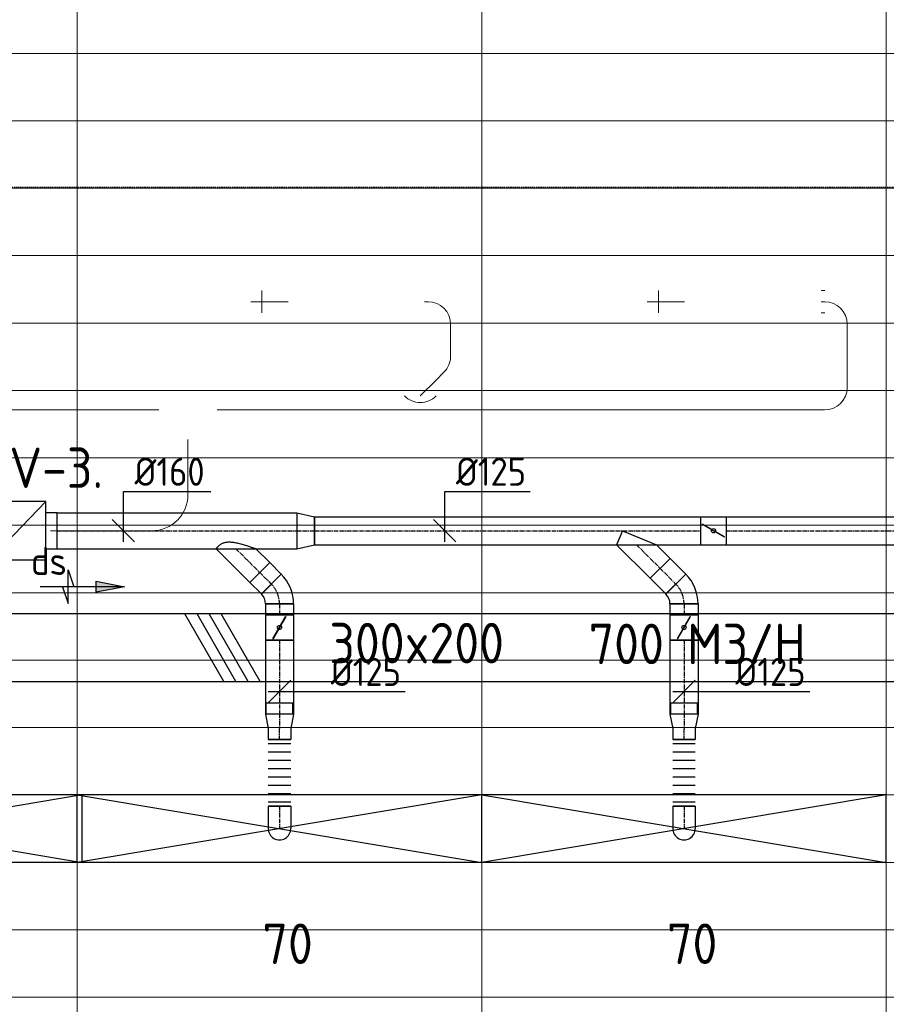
# Model space of a CAD drawing. Header units: millimetres. Extents: x -73785 to 23627, y 5976 to 52620.
# Tile 17 of 56: x -46543 to -42687, y 10815 to 15196. Entities that reach past the tile are written whole.
import ezdxf
from ezdxf.enums import TextEntityAlignment as Align

# ---------------------------------------------------------------- set-up
doc = ezdxf.new("R2010")
doc.units = ezdxf.units.MM
doc.linetypes.add('CENTER2', pattern=[28.575, 19.05, -3.175, 3.175, -3.175])
doc.linetypes.add('HIDDEN', pattern=[9.525, 6.35, -3.175])
for name, color, linetype in [('4plfd', 254, 'Continuous'), ('BALKEN', 7, 'Continuous'), ('WL570---_RETOUR', 100, 'Continuous'), ('WL570---_TOEVOER', 200, 'Continuous'), ('WL570---_TOEVOER_HL', 1, 'Continuous'), ('WL570---_TOEVOER_RST', 200, 'Continuous'), ('WL570---_TOEVOER_RST_HL', 1, 'Continuous'), ('WM570---_RETOUR', 2, 'Continuous'), ('WM570---_TOEVOER', 2, 'Continuous'), ('WM570---_TOEVOER_PR', 2, 'Continuous'), ('WM570---_TOEVOER_RST_PR', 1, 'Continuous')]:
    doc.layers.add(name, color=color, linetype=linetype)
for name, color, linetype, lineweight in [('WL570---_BESTAAND-HARTLIJN', 161, 'Continuous', 0), ('WL570---_BESTAAND-TOEVOER', 180, 'Continuous', 0), ('WL570---_DEMONTEREN', 10, 'Continuous', 0)]:
    doc.layers.add(name, color=color, linetype=linetype, lineweight=lineweight)
doc.layers.get('WL570---_DEMONTEREN').off()
doc.styles.add('BURO-018', font='ISO96.shx', dxfattribs={"height": 1.8})
doc.styles.add('BURO-025', font='ISO96.shx', dxfattribs={"height": 2.5})
doc.styles.add('MAATVOERING', font='ISO')

# ---------------------------------------------------------------- blocks, each defined once
blk = doc.blocks.new('Groep-43')
at = {"color": 8, "linetype": 'Continuous', "lineweight": 13}
for p, q in [((-22154.912, 13899.14), (-65620, 13899.14)), ((-22154.912, 13599.14), (-65620, 13599.14)), ((-65620, 13299.14), (-22154.912, 13299.14)), ((-65620, 12999.14), (-22154.912, 12999.14)), ((-65620, 12699.14), (-22154.912, 12699.14)), ((-65620, 12399.14), (-22154.912, 12399.14)), ((-65620, 12099.14), (-22154.912, 12099.14))]:
    blk.add_line(p, q, dxfattribs=at)
blk = doc.blocks.new('Groep-50')
at = {"color": 8, "linetype": 'Continuous', "lineweight": 13}
for p, q in [((-47654.9, 18999.1), (-47654.9, 6597.2)), ((-45854.9, 18999.1), (-45854.9, 6622.6)), ((-44054.9, 18999.1), (-44054.9, 6698.7)), ((-65620, 11799.1), (-22392.8, 11799.1)), ((-65620, 11499.1), (-23121.3, 11499.1)), ((-65620, 11199.1), (-23841, 11199.1)), ((-65620, 10899.1), (-24597.7, 10899.1)), ((-65620, 10599.1), (-25389.2, 10599.1)), ((-65620, 10299.1), (-26229.6, 10299.1)), ((-65620, 9999.1), (-27084.9, 9999.1)), ((-65620, 9699.1), (-28071.2, 9699.1))]:
    blk.add_line(p, q, dxfattribs=at)
at = {"color": 8, "linetype": 'Continuous', "lineweight": 13, "flags": 128}
for points in [[(-65620, 12924.8), (-65620, 9039.9, 0.175808), (-22004.9, 11828), (-22004.9, 19149)], [(-47654.9, 6597.2, 0.102915), (-22154.9, 11902, 0.102915)]]:
    blk.add_lwpolyline(points, format="xyb", dxfattribs=at)
at = {"color": 8}
blk.add_blockref('Groep-43', (0, 0), dxfattribs=at)
blk = doc.blocks.new('Block plafond 2e verd')
at = {"layer": '4plfd'}
blk.add_blockref('Groep-50', (73180, -19000), dxfattribs=at)
blk = doc.blocks.new('KARO')
for p, q in [((1, 0.5), (0, 0.5)), ((0, -0.5), (1, -0.5))]:
    blk.add_line(p, q)
at = {"invisible_edges": 15}
blk.add_3dface([(0, 0.5), (0, -0.5), (1, -0.5), (1, 0.5)], dxfattribs=at)
at = {"layer": 'WL570---_BESTAAND-HARTLIJN'}
blk.add_line((0, 0), (1, 0), dxfattribs=at)
blk = doc.blocks.new('OBO10000090ZE')
blk.add_lwpolyline([(-50, 0), (50, 0), (50, 100, 1), (-50, 100)], format="xyb", close=True)
at = {"layer": 'WL570---_BESTAAND-HARTLIJN'}
for points in [[(0, 0), (0, 150)], [(-50, 100), (50, 100)]]:
    blk.add_lwpolyline(points, dxfattribs=at)
blk = doc.blocks.new('OBO10000090L')
blk.add_lwpolyline([(50, 0, 0.414214), (-100, 150), (-100, 50, -0.414214), (-50, 0)], format="xyb", close=True)
at = {"invisible_edges": 15}
for points in [[(-91.3, 49.2), (-74, 147.7), (-100, 150), (-100, 50)], [(-82.9, 47), (-48.7, 141), (-74, 147.7), (-91.3, 49.2)], [(-75, 43.3), (-25, 129.9), (-48.7, 141), (-82.9, 47)], [(-67.9, 38.3), (-3.6, 114.9), (-25, 129.9), (-75, 43.3)], [(-61.7, 32.1), (14.9, 96.4), (-3.6, 114.9), (-67.9, 38.3)], [(-56.7, 25), (29.9, 75), (14.9, 96.4), (-61.7, 32.1)], [(-53, 17.1), (41, 51.3), (29.9, 75), (-56.7, 25)], [(-50.8, 8.7), (47.7, 26), (41, 51.3), (-53, 17.1)], [(-50, 0), (50, 0), (47.7, 26), (-50.8, 8.7)]]:
    blk.add_3dface(points, dxfattribs=at)
at = {"layer": 'WL570---_BESTAAND-HARTLIJN'}
blk.add_arc((-100, 0), 100, 0, 90, dxfattribs=at)
blk = doc.blocks.new('OBO10000090H')
blk.add_lwpolyline([(50, -100, 0.414214), (-100, 50), (-100, -50, -0.414214), (-50, -100)], format="xyb", close=True)
at = {"invisible_edges": 15}
for points in [[(-91.3, -50.8), (-74, 47.7), (-100, 50), (-100, -50)], [(-82.9, -53), (-48.7, 41), (-74, 47.7), (-91.3, -50.8)], [(-75, -56.7), (-25, 29.9), (-48.7, 41), (-82.9, -53)], [(-67.9, -61.7), (-3.6, 14.9), (-25, 29.9), (-75, -56.7)], [(-61.7, -67.9), (14.9, -3.6), (-3.6, 14.9), (-67.9, -61.7)], [(-56.7, -75), (29.9, -25), (14.9, -3.6), (-61.7, -67.9)], [(-53, -82.9), (41, -48.7), (29.9, -25), (-56.7, -75)], [(-50.8, -91.3), (47.7, -74), (41, -48.7), (-53, -82.9)], [(-50, -100), (50, -100), (47.7, -74), (-50.8, -91.3)]]:
    blk.add_3dface(points, dxfattribs=at)
at = {"layer": 'WL570---_BESTAAND-HARTLIJN'}
blk.add_arc((-100, -100), 100, 0, 90, dxfattribs=at)
blk = doc.blocks.new('OZA1250100045L')
blk.add_lwpolyline([(-70.7, 0), (-106.1, 35.4), (-35.4, 106.1), (70.7, 0)])
at = {"layer": 'WL570---_BESTAAND-HARTLIJN'}
blk.add_line((0, 0), (-70.7, 70.7), dxfattribs=at)
at = {"layer": 'WL570---_BESTAAND-TOEVOER'}
blk.add_arc((0, 70.7), 100, 225, 315, dxfattribs=at)
blk = doc.blocks.new('OSV1251000460G')
blk.add_lwpolyline([(0, -62.5), (46.7, -50), (46.7, 50), (0, 62.5)], close=True)
at = {"layer": 'WL570---_BESTAAND-HARTLIJN'}
blk.add_line((0, 0), (46.7, 0), dxfattribs=at)
blk = doc.blocks.new('OBO10000045H')
blk.add_lwpolyline([(50, -41.4, 0.198912), (6.1, 64.6), (-64.6, -6.1, -0.198912), (-50, -41.4)], format="xyb", close=True)
at = {"invisible_edges": 15}
for points in [[(-61.7, -9.3), (14.9, 55), (6.1, 64.6), (-64.6, -6.1)], [(-59, -12.7), (22.9, 44.6), (14.9, 55), (-61.7, -9.3)], [(-56.7, -16.4), (29.9, 33.6), (22.9, 44.6), (-59, -12.7)], [(-54.7, -20.3), (35.9, 22), (29.9, 33.6), (-56.7, -16.4)], [(-53, -24.3), (41, 9.9), (35.9, 22), (-54.7, -20.3)], [(-51.7, -28.5), (44.9, -2.6), (41, 9.9), (-53, -24.3)], [(-50.8, -32.7), (47.7, -15.4), (44.9, -2.6), (-51.7, -28.5)], [(-50.2, -37.1), (49.4, -28.3), (47.7, -15.4), (-50.8, -32.7)], [(-50, -41.4), (50, -41.4), (49.4, -28.3), (-50.2, -37.1)]]:
    blk.add_3dface(points, dxfattribs=at)
at = {"layer": 'WL570---_BESTAAND-HARTLIJN'}
blk.add_arc((-100, -41.4), 100, 0, 45, dxfattribs=at)
blk = doc.blocks.new('OSV1601250650G')
blk.add_lwpolyline([(0, -80), (65.3, -62.5), (65.3, 62.5), (0, 80)], close=True)
at = {"layer": 'WL570---_BESTAAND-HARTLIJN'}
blk.add_line((0, 0), (65.3, 0), dxfattribs=at)
blk = doc.blocks.new('OBO16000090H')
blk.add_lwpolyline([(80, -160, 0.414214), (-160, 80), (-160, -80, -0.414214), (-80, -160)], format="xyb", close=True)
at = {"invisible_edges": 15}
for points in [[(-146.1, -81.2), (-118.3, 76.4), (-160, 80), (-160, -80)], [(-132.6, -84.8), (-77.9, 65.5), (-118.3, 76.4), (-146.1, -81.2)], [(-120, -90.7), (-40, 47.8), (-77.9, 65.5), (-132.6, -84.8)], [(-108.6, -98.7), (-5.7, 23.9), (-40, 47.8), (-120, -90.7)], [(-98.7, -108.6), (23.9, -5.7), (-5.7, 23.9), (-108.6, -98.7)], [(-90.7, -120), (47.8, -40), (23.9, -5.7), (-98.7, -108.6)], [(-84.8, -132.6), (65.5, -77.9), (47.8, -40), (-90.7, -120)], [(-81.2, -146.1), (76.4, -118.3), (65.5, -77.9), (-84.8, -132.6)], [(-80, -160), (80, -160), (76.4, -118.3), (-81.2, -146.1)]]:
    blk.add_3dface(points, dxfattribs=at)
at = {"layer": 'WL570---_BESTAAND-HARTLIJN'}
blk.add_arc((-160, -160), 160, 0, 90, dxfattribs=at)
blk = doc.blocks.new('VBX1601600016025000')
blk.add_lwpolyline([(50, -130), (300, -130), (300, 130), (50, 130)], close=True)
for points in [[(50, 80), (0, 80), (0, -80), (50, -80)], [(300, -80), (350, -80), (350, 80), (300, 80)]]:
    blk.add_lwpolyline(points)
at = {"layer": 'WL570---_BESTAAND-HARTLIJN'}
blk.add_line((300, 0), (350, 0), dxfattribs=at)
at = {"layer": 'WL570---_BESTAAND-TOEVOER'}
blk.add_line((50, -130), (300, 130), dxfattribs=at)
blk = doc.blocks.new('KARH')
for p, q in [((1, 0.5), (0, 0.5)), ((0, -0.5), (1, -0.5))]:
    blk.add_line(p, q)
at = {"invisible_edges": 15}
blk.add_3dface([(0, 0.5), (0, -0.5), (1, -0.5), (1, 0.5)], dxfattribs=at)
blk = doc.blocks.new('UISO')
at = {"layer": 'WL570---_TOEVOER'}
for p, q in [((0, 0.36), (1, 0.937)), ((0, 0.18), (1, 0.757)), ((0, 0), (1, 0.577)), ((0, -0.18), (1, 0.397))]:
    blk.add_line(p, q, dxfattribs=at)
blk = doc.blocks.new('*U316')
at = {"color": 0, "ltscale": 10}
for p, q in [((-100, 47.5, -2700), (-100.7, 47.5, -2700)), ((-100, 50, -2700), (-86.8, 50, -2700)), ((-100, -50, -2700), (-100, 50, -2700)), ((-100, -47.5, -2700), (-100, 47.5, -2700)), ((-86.8, 50, -2700), (-61.4, 50, -2700)), ((-61.4, 50, -2700), (-38.6, 50, -2700)), ((-38.6, 50, -2700), (-20, 50, -2700)), ((-20, 50, -2700), (-6.8, 50, -2700)), ((-6.8, 50, -2700), (0, 50, -2700)), ((-100, -47.5, -2700), (-100.7, -47.5, -2700)), ((-100, -50, -2700), (-86.8, -50, -2700)), ((-86.8, -50, -2700), (-61.4, -50, -2700)), ((-61.4, -50, -2700), (-38.6, -50, -2700)), ((-38.6, -50, -2700), (-20, -50, -2700)), ((-20, -50, -2700), (-6.8, -50, -2700)), ((-6.8, -50, -2700), (0, -50, -2700))]:
    blk.add_line(p, q, dxfattribs=at)
blk.add_arc((0, 0, -2700), 50, 270, 90, dxfattribs=at)
at = {"layer": 'WL570---_TOEVOER_HL', "linetype": 'CENTER2'}
blk.add_line((-100, 0, -2700), (0, 0, -2700), dxfattribs=at)
at = {"layer": 'WM570---_TOEVOER_PR', "color": 1, "style": 'BURO-018'}
blk.add_attdef('POSNR', text='', height=180, dxfattribs=at).set_placement((0, 0), align=Align.MIDDLE)
blk = doc.blocks.new('*U318')
at = {"color": 0, "ltscale": 10, "transparency": 33554687}
for p, q in [((900, 150, -2700), (-900, 150, -2700)), ((-900, -150, -2700), (-900, 150, -2700)), ((900, -150, -2700), (900, 150, -2700)), ((900, -150, -2700), (-900, -150, -2700))]:
    blk.add_line(p, q, dxfattribs=at)
at = {"layer": 'WL570---_TOEVOER_RST_HL', "linetype": 'CENTER2', "transparency": 33554687}
blk.add_circle((0, 0, -2700), 0.075, dxfattribs=at)
at = {"layer": 'WL570---_TOEVOER_RST', "color": 1, "transparency": 33554687, "style": 'BURO-018'}
for tag in ['MC', 'Q']:
    blk.add_attdef(tag, text='', height=180, dxfattribs=at).set_placement((0, 0), align=Align.MIDDLE)
at = {"layer": 'WM570---_TOEVOER_RST_PR', "color": 1, "transparency": 33554687, "style": 'BURO-018'}
blk.add_attdef('POSNR', text='', height=180, dxfattribs=at).set_placement((0, 0), align=Align.MIDDLE)
blk = doc.blocks.new('*U583')
at = {"color": 0, "ltscale": 10}
for p, q in [((0, 62.5, -2700), (72.3, 62.5, -2700)), ((0, -62.5, -2700), (0, 62.5, -2700)), ((72.3, 62.5, -2700), (72.3, -62.5, -2700)), ((0, -62.5, -2700), (72.3, -62.5, -2700))]:
    blk.add_line(p, q, dxfattribs=at)
at = {"layer": 'WL570---_TOEVOER_HL', "linetype": 'CENTER2'}
blk.add_line((0, 0, -2700), (72.3, 0, -2700), dxfattribs=at)
at = {"layer": 'WM570---_TOEVOER_PR', "color": 2, "style": 'BURO-025'}
blk.add_attdef('POSNR', text='', height=125, dxfattribs=at).set_placement((0, 0), align=Align.MIDDLE)
blk = doc.blocks.new('*U584')
at = {"color": 0, "ltscale": 10}
for p, q in [((0, 59.375, -2700), (-50, 59.375, -2700)), ((-50, -59.375, -2700), (-50, 59.375, -2700)), ((-50, -59.375, -2700), (-50, 59.375, -2700)), ((0, 62.5, -2700), (64.18, 50, -2700)), ((0, 62.5, -2700), (0, -62.5, -2700)), ((64.18, 50, -2700), (114.18, 50, -2700)), ((114.18, 50, -2700), (114.18, -50, -2700)), ((0, -59.375, -2700), (-50, -59.375, -2700)), ((0, -62.5, -2700), (64.18, -50, -2700)), ((64.18, -50, -2700), (114.18, -50, -2700))]:
    blk.add_line(p, q, dxfattribs=at)
at = {"layer": 'WL570---_TOEVOER_HL', "linetype": 'CENTER2'}
for p in [(0, 0, -2700), (114.18, 0, -2700)]:
    blk.add_line(p, (64.18, 0, -2700), dxfattribs=at)
blk.add_circle((0, 0, -2700), 0.075, dxfattribs=at)
at = {"layer": 'WM570---_TOEVOER_PR', "color": 2, "style": 'BURO-025'}
blk.add_attdef('POSNR', text='', height=125, dxfattribs=at).set_placement((0, 0), align=Align.MIDDLE)
blk = doc.blocks.new('*U585')
at = {"color": 0, "ltscale": 10}
for p, q in [((0, 50, -2700), (0, -50, -2700)), ((18.5, 50, -2700), (18.5, -50, -2700)), ((55.5, 50, -2700), (55.5, -50, -2700)), ((92.5, 50, -2700), (92.5, -50, -2700)), ((129.5, 50, -2700), (129.5, -50, -2700)), ((166.5, 50, -2700), (166.5, -50, -2700)), ((203.5, 50, -2700), (203.5, -50, -2700)), ((240.5, 50, -2700), (240.5, -50, -2700)), ((277.5, 50, -2700), (277.5, -50, -2700)), ((296, 50, -2700), (296, -50, -2700))]:
    blk.add_line(p, q, dxfattribs=at)
at = {"layer": 'WM570---_TOEVOER_PR', "color": 2, "style": 'BURO-025'}
blk.add_attdef('POSNR', text='', height=125, dxfattribs=at).set_placement((0, 0), align=Align.MIDDLE)
blk = doc.blocks.new('*U675')
at = {"color": 0, "ltscale": 10}
for p, q in [((-51.8, -62.5, -2700), (-51.8, 62.5, -2700)), ((80.8, 7.6, -2700), (-7.6, -80.8, -2700))]:
    blk.add_line(p, q, dxfattribs=at)
for radius in [187.6, 62.6]:
    blk.add_arc((-51.8, -125.1, -2700), radius, 45, 90, dxfattribs=at)
at = {"layer": 'WL570---_TOEVOER_HL', "linetype": 'CENTER2'}
blk.add_arc((-51.8, -125.1, -2700), 125.1, 45, 90, dxfattribs=at)
at = {"layer": 'WM570---_TOEVOER_PR', "color": 2, "style": 'BURO-025'}
blk.add_attdef('POSNR', text='', height=125, dxfattribs=at).set_placement((0, 0), align=Align.MIDDLE)
blk = doc.blocks.new('*U676')
at = {"color": 0, "ltscale": 10}
for p, q in [((0, 62.5, -2700), (48.3, 62.5, -2700)), ((0, -62.5, -2700), (0, 62.5, -2700)), ((0, -62.5, -2700), (48.3, -62.5, -2700))]:
    blk.add_line(p, q, dxfattribs=at)
at = {"layer": 'WL570---_TOEVOER_HL', "linetype": 'CENTER2'}
blk.add_line((0, 0, -2700), (48.3, 0, -2700), dxfattribs=at)
at = {"layer": 'WM570---_TOEVOER_PR', "color": 2, "style": 'BURO-025'}
blk.add_attdef('POSNR', text='', height=125, dxfattribs=at).set_placement((0, 0), align=Align.MIDDLE)
blk = doc.blocks.new('*U677')
at = {"ltscale": 10}
for p, q in [((-56.5, 62.5, -2700), (56.5, 62.5, -2700)), ((-56.5, -62.5, -2700), (-56.5, 62.5, -2700)), ((56.5, 62.5, -2700), (56.5, -62.5, -2700)), ((-49.4, 27.3, -2700), (-48.4, 29.1, -2700)), ((48.4, -29.1, -2700), (-49.4, 27.3, -2700)), ((49.4, -27.3, -2700), (-48.4, 29.1, -2700)), ((48.4, -29.1, -2700), (49.4, -27.3, -2700)), ((-56.5, -62.5, -2700), (56.5, -62.5, -2700))]:
    blk.add_line(p, q, dxfattribs=at)
blk.add_circle((0, 0, -2700), 9.41, dxfattribs=at)
at = {"layer": 'WL570---_TOEVOER', "color": 2, "style": 'BURO-025'}
blk.add_attdef('I', text='', height=125, dxfattribs=at).set_placement((0, 0), align=Align.MIDDLE)
at = {"layer": 'WM570---_TOEVOER_PR', "color": 2, "style": 'BURO-025'}
blk.add_attdef('POSNR', text='', height=125, dxfattribs=at).set_placement((0, 0), align=Align.MIDDLE)
blk = doc.blocks.new('LU-PIJL6')
at = {"color": 0, "linetype": 'Continuous'}
for p, q in [((-5, -1.5), (-5, 1.5)), ((-5, 1.5), (-4.5, 0)), ((0, 0), (-7.5, 0)), ((-5.5, 0), (-5, -1.5)), ((-2.5, -0.5), (-2.5, 0.5)), ((-2.5, 0.5), (0, 0)), ((0, 0), (-2.5, -0.5))]:
    blk.add_line(p, q, dxfattribs=at)
blk.add_solid([(-2.5, 0.5), (-2.5, -0.5), (0, 0)], dxfattribs=at)
blk = doc.blocks.new('*U779')
at = {"color": 0, "ltscale": 10}
for p, q in [((0, 62.5, -2700), (328.7, 62.5, -2700)), ((0, -62.5, -2700), (0, 62.5, -2700)), ((328.7, 62.5, -2700), (328.7, -62.5, -2700)), ((0, -62.5, -2700), (328.7, -62.5, -2700))]:
    blk.add_line(p, q, dxfattribs=at)
at = {"layer": 'WL570---_TOEVOER_HL', "linetype": 'CENTER2'}
blk.add_line((0, 0, -2700), (328.7, 0, -2700), dxfattribs=at)
at = {"layer": 'WM570---_TOEVOER_PR', "color": 2, "style": 'BURO-025'}
blk.add_attdef('POSNR', text='', height=125, dxfattribs=at).set_placement((0, 0), align=Align.MIDDLE)
blk = doc.blocks.new('*U780')
at = {"layer": 'WM570---_TOEVOER', "color": 0, "ltscale": 10}
for p, q in [((-50, -50), (50, 50)), ((-50, 0), (559.1, 0))]:
    blk.add_line(p, q, dxfattribs=at)
at = {"layer": 'WM570---_TOEVOER', "color": 0, "style": 'BURO-025'}
blk.add_text('%%c125', height=125, dxfattribs=at).set_placement((228.8, 25))
blk = doc.blocks.new('*U781')
at = {"color": 0, "ltscale": 10}
for p, q in [((0, 88.4, -2700), (62.1, 150.4, -2700)), ((62.1, 150.4, -2700), (150.4, 62.1, -2700)), ((0, -88.4, -2700), (150.4, 62.1, -2700))]:
    blk.add_line(p, q, dxfattribs=at)
blk.add_spline([(-0.2, -88.2, -2700), (-1, -87.5, -2700), (-2.2, -86.5, -2700), (-3.9, -85.1, -2700), (-5.9, -83.2, -2700), (-8.4, -80.9, -2700), (-11.1, -78.2, -2700), (-14, -74.9, -2700), (-17.1, -71.2, -2700), (-20.1, -66.8, -2700), (-22.9, -61.9, -2700), (-25.5, -56.2, -2700), (-27.6, -49.8, -2700), (-29.1, -42.5, -2700), (-29.9, -34.4, -2700), (-29.9, -25.5, -2700), (-29.1, -15.8, -2700), (-27.6, -5.5, -2700), (-25.5, 5.2, -2700), (-22.9, 16, -2700), (-20.1, 26.7, -2700), (-17.1, 37, -2700), (-14, 46.9, -2700), (-11.1, 56, -2700), (-8.4, 64.2, -2700), (-5.9, 71.3, -2700), (-3.9, 77.4, -2700), (-2.2, 82.2, -2700), (-1, 85.6, -2700), (-0.2, 87.7, -2700), (0, 88.4, -2700)], degree=3, dxfattribs=at)
at = {"layer": 'WL570---_TOEVOER_HL', "linetype": 'CENTER2'}
blk.add_line((0, 0, -2700), (106.3, 106.3, -2700), dxfattribs=at)
at = {"layer": 'WM570---_TOEVOER_PR', "color": 2, "style": 'BURO-025'}
blk.add_attdef('POSNR', text='', height=125, dxfattribs=at).set_placement((0, 0), align=Align.MIDDLE)
blk = doc.blocks.new('*U782')
at = {"color": 0, "ltscale": 10}
for p, q in [((0, 80, -2700), (1066.7, 80, -2700)), ((0, -80, -2700), (0, 80, -2700)), ((1066.7, 80, -2700), (1066.7, -80, -2700)), ((0, -80, -2700), (1066.7, -80, -2700))]:
    blk.add_line(p, q, dxfattribs=at)
at = {"layer": 'WL570---_TOEVOER_HL', "linetype": 'CENTER2'}
blk.add_line((0, 0, -2700), (1066.7, 0, -2700), dxfattribs=at)
at = {"layer": 'WM570---_TOEVOER_PR', "color": 2, "style": 'BURO-025'}
blk.add_attdef('POSNR', text='', height=125, dxfattribs=at).set_placement((0, 0), align=Align.MIDDLE)
blk = doc.blocks.new('*U783')
at = {"color": 0, "ltscale": 10}
for p, q in [((0, 80, -2700), (0, -80, -2700)), ((0.1, 80, -2700), (78.2, 62.5, -2700)), ((78.2, 62.5, -2700), (78.2, -62.5, -2700)), ((0.1, -80, -2700), (78.2, -62.5, -2700))]:
    blk.add_line(p, q, dxfattribs=at)
at = {"layer": 'WL570---_TOEVOER_HL', "linetype": 'CENTER2'}
blk.add_line((0, 0, -2700), (78.2, 0, -2700), dxfattribs=at)
for centre in [(0, 0, -2700), (78.2, 0, -2700)]:
    blk.add_circle(centre, 0.075, dxfattribs=at)
at = {"layer": 'WM570---_TOEVOER_PR', "color": 2, "style": 'BURO-025'}
blk.add_attdef('POSNR', text='', height=125, dxfattribs=at).set_placement((0, 0), align=Align.MIDDLE)
blk = doc.blocks.new('*U784')
at = {"color": 0, "ltscale": 10}
for p, q in [((-100, 47.5, -2700), (-100.7, 47.5, -2700)), ((-100, 50, -2700), (-86.8, 50, -2700)), ((-100, -50, -2700), (-100, 50, -2700)), ((-100, -47.5, -2700), (-100, 47.5, -2700)), ((-86.8, 50, -2700), (-61.4, 50, -2700)), ((-61.4, 50, -2700), (-38.6, 50, -2700)), ((-38.6, 50, -2700), (-20, 50, -2700)), ((-20, 50, -2700), (-6.8, 50, -2700)), ((-6.8, 50, -2700), (0, 50, -2700)), ((-100, -47.5, -2700), (-100.7, -47.5, -2700)), ((-100, -50, -2700), (-86.8, -50, -2700)), ((-86.8, -50, -2700), (-61.4, -50, -2700)), ((-61.4, -50, -2700), (-38.6, -50, -2700)), ((-38.6, -50, -2700), (-20, -50, -2700)), ((-20, -50, -2700), (-6.8, -50, -2700)), ((-6.8, -50, -2700), (0, -50, -2700))]:
    blk.add_line(p, q, dxfattribs=at)
blk.add_arc((0, 0, -2700), 50, 270, 90, dxfattribs=at)
at = {"layer": 'WL570---_TOEVOER_HL', "linetype": 'CENTER2'}
blk.add_line((-100, 0, -2700), (0, 0, -2700), dxfattribs=at)
at = {"layer": 'WM570---_TOEVOER_PR', "color": 1, "style": 'BURO-018'}
blk.add_attdef('POSNR', text='', height=180, dxfattribs=at).set_placement((0, 0), align=Align.MIDDLE)
blk = doc.blocks.new('*U785')
at = {"color": 0, "ltscale": 10}
for p, q in [((0, 59.375, -2700), (-50, 59.375, -2700)), ((-50, -59.375, -2700), (-50, 59.375, -2700)), ((-50, -59.375, -2700), (-50, 59.375, -2700)), ((0, 62.5, -2700), (64.18, 50, -2700)), ((0, 62.5, -2700), (0, -62.5, -2700)), ((64.18, 50, -2700), (114.18, 50, -2700)), ((114.18, 50, -2700), (114.18, -50, -2700)), ((0, -59.375, -2700), (-50, -59.375, -2700)), ((0, -62.5, -2700), (64.18, -50, -2700)), ((64.18, -50, -2700), (114.18, -50, -2700))]:
    blk.add_line(p, q, dxfattribs=at)
at = {"layer": 'WL570---_TOEVOER_HL', "linetype": 'CENTER2'}
for p in [(0, 0, -2700), (114.18, 0, -2700)]:
    blk.add_line(p, (64.18, 0, -2700), dxfattribs=at)
blk.add_circle((0, 0, -2700), 0.075, dxfattribs=at)
at = {"layer": 'WM570---_TOEVOER_PR', "color": 2, "style": 'BURO-025'}
blk.add_attdef('POSNR', text='', height=125, dxfattribs=at).set_placement((0, 0), align=Align.MIDDLE)
blk = doc.blocks.new('*U786')
at = {"color": 0, "ltscale": 10}
for p, q in [((0, 50, -2700), (0, -50, -2700)), ((18.5, 50, -2700), (18.5, -50, -2700)), ((55.5, 50, -2700), (55.5, -50, -2700)), ((92.5, 50, -2700), (92.5, -50, -2700)), ((129.5, 50, -2700), (129.5, -50, -2700)), ((166.5, 50, -2700), (166.5, -50, -2700)), ((203.5, 50, -2700), (203.5, -50, -2700)), ((240.5, 50, -2700), (240.5, -50, -2700)), ((277.5, 50, -2700), (277.5, -50, -2700)), ((296, 50, -2700), (296, -50, -2700))]:
    blk.add_line(p, q, dxfattribs=at)
at = {"layer": 'WM570---_TOEVOER_PR', "color": 2, "style": 'BURO-025'}
blk.add_attdef('POSNR', text='', height=125, dxfattribs=at).set_placement((0, 0), align=Align.MIDDLE)
blk = doc.blocks.new('*U787')
at = {"color": 0, "ltscale": 10}
for p, q in [((0, 62.5, -2700), (48.3, 62.5, -2700)), ((0, -62.5, -2700), (0, 62.5, -2700)), ((0, -62.5, -2700), (48.3, -62.5, -2700))]:
    blk.add_line(p, q, dxfattribs=at)
at = {"layer": 'WL570---_TOEVOER_HL', "linetype": 'CENTER2'}
blk.add_line((0, 0, -2700), (48.3, 0, -2700), dxfattribs=at)
at = {"layer": 'WM570---_TOEVOER_PR', "color": 2, "style": 'BURO-025'}
blk.add_attdef('POSNR', text='', height=125, dxfattribs=at).set_placement((0, 0), align=Align.MIDDLE)
blk = doc.blocks.new('*U788')
at = {"ltscale": 10}
for p, q in [((-56.5, 62.5, -2700), (56.5, 62.5, -2700)), ((-56.5, -62.5, -2700), (-56.5, 62.5, -2700)), ((56.5, 62.5, -2700), (56.5, -62.5, -2700)), ((-49.4, 27.3, -2700), (-48.4, 29.1, -2700)), ((48.4, -29.1, -2700), (-49.4, 27.3, -2700)), ((49.4, -27.3, -2700), (-48.4, 29.1, -2700)), ((48.4, -29.1, -2700), (49.4, -27.3, -2700)), ((-56.5, -62.5, -2700), (56.5, -62.5, -2700))]:
    blk.add_line(p, q, dxfattribs=at)
blk.add_circle((0, 0, -2700), 9.41, dxfattribs=at)
at = {"layer": 'WL570---_TOEVOER', "color": 2, "style": 'BURO-025'}
blk.add_attdef('I', text='', height=125, dxfattribs=at).set_placement((0, 0), align=Align.MIDDLE)
at = {"layer": 'WM570---_TOEVOER_PR', "color": 2, "style": 'BURO-025'}
blk.add_attdef('POSNR', text='', height=125, dxfattribs=at).set_placement((0, 0), align=Align.MIDDLE)
blk = doc.blocks.new('*U789')
at = {"color": 0, "ltscale": 10}
for p, q in [((0, 62.5, -2700), (328.7, 62.5, -2700)), ((0, -62.5, -2700), (0, 62.5, -2700)), ((328.7, 62.5, -2700), (328.7, -62.5, -2700)), ((0, -62.5, -2700), (328.7, -62.5, -2700))]:
    blk.add_line(p, q, dxfattribs=at)
at = {"layer": 'WL570---_TOEVOER_HL', "linetype": 'CENTER2'}
blk.add_line((0, 0, -2700), (328.7, 0, -2700), dxfattribs=at)
at = {"layer": 'WM570---_TOEVOER_PR', "color": 2, "style": 'BURO-025'}
blk.add_attdef('POSNR', text='', height=125, dxfattribs=at).set_placement((0, 0), align=Align.MIDDLE)
blk = doc.blocks.new('*U790')
at = {"layer": 'WM570---_TOEVOER', "color": 0, "ltscale": 10}
for p, q in [((-50, -50), (50, 50)), ((-50, 0), (559.1, 0))]:
    blk.add_line(p, q, dxfattribs=at)
at = {"layer": 'WM570---_TOEVOER', "color": 0, "style": 'BURO-025'}
blk.add_text('%%c125', height=125, dxfattribs=at).set_placement((228.8, 25))
blk = doc.blocks.new('*U791')
at = {"color": 0, "ltscale": 10}
for p, q in [((-51.8, -62.5, -2700), (-51.8, 62.5, -2700)), ((80.8, 7.6, -2700), (-7.6, -80.8, -2700))]:
    blk.add_line(p, q, dxfattribs=at)
for radius in [187.6, 62.6]:
    blk.add_arc((-51.8, -125.1, -2700), radius, 45, 90, dxfattribs=at)
at = {"layer": 'WL570---_TOEVOER_HL', "linetype": 'CENTER2'}
blk.add_arc((-51.8, -125.1, -2700), 125.1, 45, 90, dxfattribs=at)
at = {"layer": 'WM570---_TOEVOER_PR', "color": 2, "style": 'BURO-025'}
blk.add_attdef('POSNR', text='', height=125, dxfattribs=at).set_placement((0, 0), align=Align.MIDDLE)
blk = doc.blocks.new('*U792')
at = {"color": 0, "ltscale": 10}
for p, q in [((0, 62.5, -2700), (98.6, 62.5, -2700)), ((0, -62.5, -2700), (0, 62.5, -2700)), ((98.6, 62.5, -2700), (98.6, -62.5, -2700)), ((0, -62.5, -2700), (98.6, -62.5, -2700))]:
    blk.add_line(p, q, dxfattribs=at)
at = {"layer": 'WL570---_TOEVOER_HL', "linetype": 'CENTER2'}
blk.add_line((0, 0, -2700), (98.6, 0, -2700), dxfattribs=at)
at = {"layer": 'WM570---_TOEVOER_PR', "color": 2, "style": 'BURO-025'}
blk.add_attdef('POSNR', text='', height=125, dxfattribs=at).set_placement((0, 0), align=Align.MIDDLE)
blk = doc.blocks.new('*U793')
at = {"color": 0, "ltscale": 10}
for p, q in [((0, 88.4, -2700), (61, 149.3, -2700)), ((61, 149.3, -2700), (149.3, 61, -2700)), ((-62.5, -62.5, -2700), (0, 88.4, -2700)), ((0, -88.4, -2700), (149.3, 61, -2700)), ((-62.5, -62.5, -2700), (0, -88.4, -2700))]:
    blk.add_line(p, q, dxfattribs=at)
at = {"layer": 'WL570---_TOEVOER_HL', "linetype": 'CENTER2'}
blk.add_line((0, 0, -2700), (105.2, 105.2, -2700), dxfattribs=at)
at = {"layer": 'WM570---_TOEVOER_PR', "color": 2, "style": 'BURO-025'}
blk.add_attdef('POSNR', text='', height=125, dxfattribs=at).set_placement((0, 0), align=Align.MIDDLE)
blk = doc.blocks.new('*U798')
at = {"color": 0, "ltscale": 10}
for p, q in [((0, 62.5, -2700), (1719.3, 62.5, -2700)), ((0, -62.5, -2700), (0, 62.5, -2700)), ((0, -62.5, -2700), (1719.3, -62.5, -2700))]:
    blk.add_line(p, q, dxfattribs=at)
at = {"layer": 'WL570---_TOEVOER_HL', "linetype": 'CENTER2'}
blk.add_line((0, 0, -2700), (1719.3, 0, -2700), dxfattribs=at)
at = {"layer": 'WM570---_TOEVOER_PR', "color": 2, "style": 'BURO-025'}
blk.add_attdef('POSNR', text='', height=125, dxfattribs=at).set_placement((0, 0), align=Align.MIDDLE)
blk = doc.blocks.new('*U799')
at = {"ltscale": 10}
for p, q in [((-56.4, 62.5, -2700), (56.4, 62.5, -2700)), ((-56.4, -62.5, -2700), (-56.4, 62.5, -2700)), ((56.4, 62.5, -2700), (56.4, -62.5, -2700)), ((-49.4, 27.3, -2700), (-48.4, 29.1, -2700)), ((48.4, -29.1, -2700), (-49.4, 27.3, -2700)), ((49.4, -27.3, -2700), (-48.4, 29.1, -2700)), ((48.4, -29.1, -2700), (49.4, -27.3, -2700)), ((-56.4, -62.5, -2700), (56.4, -62.5, -2700))]:
    blk.add_line(p, q, dxfattribs=at)
blk.add_circle((0, 0, -2700), 9.41, dxfattribs=at)
at = {"layer": 'WL570---_TOEVOER', "color": 2, "style": 'BURO-025'}
blk.add_attdef('I', text='', height=125, dxfattribs=at).set_placement((0, 0), align=Align.MIDDLE)
at = {"layer": 'WM570---_TOEVOER_PR', "color": 2, "style": 'BURO-025'}
blk.add_attdef('POSNR', text='', height=125, dxfattribs=at).set_placement((0, 0), align=Align.MIDDLE)
blk = doc.blocks.new('*U800')
at = {"color": 0, "ltscale": 10}
for p, q in [((0, 62.5, -2700), (1487.4, 62.5, -2700)), ((1487.4, 62.5, -2700), (1487.4, -62.5, -2700)), ((0, -62.5, -2700), (1487.4, -62.5, -2700))]:
    blk.add_line(p, q, dxfattribs=at)
at = {"layer": 'WL570---_TOEVOER_HL', "linetype": 'CENTER2'}
blk.add_line((0, 0, -2700), (1487.4, 0, -2700), dxfattribs=at)
at = {"layer": 'WM570---_TOEVOER_PR', "color": 2, "style": 'BURO-025'}
blk.add_attdef('POSNR', text='', height=125, dxfattribs=at).set_placement((0, 0), align=Align.MIDDLE)
blk = doc.blocks.new('*U942')
at = {"layer": 'WM570---_TOEVOER', "color": 0, "ltscale": 10}
for p, q in [((0, 175), (389.3, 175)), ((0, -50), (0, 175)), ((50, -50), (-50, 50))]:
    blk.add_line(p, q, dxfattribs=at)
at = {"layer": 'WM570---_TOEVOER', "color": 0, "style": 'BURO-025'}
blk.add_text('%%c160', height=125, dxfattribs=at).set_placement((50, 200))
blk = doc.blocks.new('*U943')
at = {"layer": 'WM570---_TOEVOER', "color": 0, "ltscale": 10}
for p, q in [((0, 175), (380.4, 175)), ((0, -50), (0, 175)), ((50, -50), (-50, 50))]:
    blk.add_line(p, q, dxfattribs=at)
at = {"layer": 'WM570---_TOEVOER', "color": 0, "style": 'BURO-025'}
blk.add_text('%%c125', height=125, dxfattribs=at).set_placement((50, 200))

msp = doc.modelspace()

# ---------------------------------------------------------------- linework, layer by layer
at = {"layer": 'BALKEN', "color": 2, "linetype": 'HIDDEN'}
msp.add_line((-70887.3, 14451.1), (-21687.3, 14451.1), dxfattribs=at)
for radius, start, end in [(63040.6, 247.031394, 292.968331), (64240.6, 246.320689, 293.67904)]:
    msp.add_arc((-46287.2, 71689.8), radius, start, end, dxfattribs=at)
at = {"layer": 'WL570---_TOEVOER'}
for p, q in [((-48065.5, 11746.3), (-46265.5, 11446.3)), ((-46265.5, 11746.3), (-48065.5, 11446.3)), ((-46287.2, 11746.3), (-44487.2, 11446.3)), ((-44487.2, 11746.3), (-46287.2, 11446.3)), ((-44487.2, 11746.3), (-42687.2, 11446.3)), ((-42687.2, 11746.3), (-44487.2, 11446.3))]:
    msp.add_line(p, q, dxfattribs=at)

# ---------------------------------------------------------------- block references
at = {"layer": 'WL570---_BESTAAND-TOEVOER'}
for name, p, xscale, yscale, zscale, rotation in [('KARO', (-42977.7, 13941.2), -16.2227493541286, 100, 100, 180), ('UISO', (-45527, 12251.8), 300, 300, 300, 90)]:
    msp.add_blockref(name, p, dxfattribs=dict(at, xscale=xscale, yscale=yscale, zscale=zscale, rotation=rotation))
at = {"layer": 'WL570---_DEMONTEREN', "xscale": -1}
for name, p, rotation in [('OBO10000090ZE', (-45365.4, 13941.2), 90), ('OBO10000090L', (-44726.1, 13941.2), 270), ('OBO10000090ZE', (-43600.8, 13941.2), 90), ('OBO10000090L', (-42961.5, 13941.2), 270), ('OBO10000045H', (-44626.1, 13656.6), 180), ('OSV1251000460G', (-44592.7, 13459.5), 180), ('OBO16000090H', (-45794.7, 12922.1), 180)]:
    msp.add_blockref(name, p, dxfattribs=dict(at, rotation=rotation))
at = {"layer": 'WL570---_DEMONTEREN'}
for p, xscale, yscale, zscale, rotation in [((-45365.4, 13941.2), -16.03765465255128, 100, 100, 180), ((-44742.3, 13941.2), -16.2227493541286, 100, 100, 180), ((-43600.8, 13941.2), -16.03765465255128, 100, 100, 180), ((-44626.1, 13841.2), -143.1849200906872, 100, 100, 90), ((-42861.5, 13841.2), 282.1883428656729, 100, 100, 270), ((-44655.4, 13627.3), -48.98494323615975, 100, 100, 44.99999999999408), ((-44592.9, 13459.5), 959.6825410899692, 125, 125, 180), ((-42961.5, 13459.5), 1582.693260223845, 100, 100, 180), ((-45794.7, 13328), 246.01157787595, 160, 160, 270), ((-45954.7, 12922.1), 450.7316628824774, 160, 160, 180)]:
    msp.add_blockref('KARO', p, dxfattribs=dict(at, xscale=xscale, yscale=yscale, zscale=zscale, rotation=rotation))
at = {"layer": 'WL570---_DEMONTEREN', "xscale": -1}
for name, p in [('OZA1250100045L', (-44760.7, 13522)), ('OSV1601250650G', (-45970.7, 13459.5))]:
    msp.add_blockref(name, p, dxfattribs=at)
at = {"layer": 'WL570---_DEMONTEREN'}
for p, xscale, yscale, zscale in [((-45924.1, 13459.5), -46.57363093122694, 160, 160), ((-45665.2, 13459.5), 46.57363093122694, 160, 160), ((-47975.4, 13459.5), 1938.910899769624, 125, 125)]:
    msp.add_blockref('KARO', p, dxfattribs=dict(at, xscale=xscale, yscale=yscale, zscale=zscale))
msp.add_blockref('OSV1601250650G', (-45618.6, 13459.5), dxfattribs=at)
at = {"layer": 'WL570---_DEMONTEREN', "rotation": 270}
msp.add_blockref('OBO10000090H', (-42861.5, 13459.5), dxfattribs=at)
at = {"layer": 'WL570---_RETOUR', "xscale": 50, "yscale": 50, "zscale": 50}
msp.add_blockref('LU-PIJL6', (-46077.2, 12673.1), dxfattribs=at)
at = {"layer": 'WL570---_TOEVOER'}
for name, p, rotation in [('VBX1601600016025000', (-46376.7, 12922.1), 179.9999999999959), ('*U782', (-46376.7, 12922.1, 2700), 359.9974511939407), ('*U793', (-43798.7, 12859.6, 2700), 270), ('*U781', (-45581.2, 12842.1, 2700), 270), ('*U792', (-43693.5, 12754.5, 2700), 315.0000000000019), ('*U583', (-45474.9, 12735.9, 2700), 315.0000000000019), ('*U675', (-45387.2, 12648.1, 2700), 315.0000000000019), ('*U791', (-43587.2, 12648.1, 2700), 315.0000000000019), ('*U676', (-45387.2, 12596.3, 2700), 270), ('*U787', (-43587.2, 12596.3, 2700), 270), ('*U677', (-45387.2, 12491.6, 2700), 270), ('*U788', (-43587.2, 12491.6, 2700), 270), ('*U779', (-45387.2, 12435.2, 2700), 270), ('*U789', (-43587.2, 12435.2, 2700), 270), ('*U584', (-45387.2, 12106.5, 2700), 270), ('*U785', (-43587.2, 12106.5, 2700), 270), ('*U585', (-45387.2, 11992.3, 2700), 270), ('*U786', (-43587.2, 11992.3, 2700), 270), ('*U316', (-45387.2, 11596.3, 2700), 270), ('*U784', (-43587.2, 11596.3, 2700), 270)]:
    msp.add_blockref(name, p, dxfattribs=dict(at, rotation=rotation))
for name, p in [('*U783', (-45310, 12922.1, 2700)), ('*U798', (-45231.8, 12922.1, 2700)), ('*U799', (-43456.1, 12922.1, 2700)), ('*U800', (-43399.6, 12922.1, 2700))]:
    msp.add_blockref(name, p, dxfattribs=at)
at = {"layer": 'WL570---_TOEVOER', "xscale": 6644.75735186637, "yscale": 300, "zscale": 200}
msp.add_blockref('KARH', (-47130.7, 12401.8), dxfattribs=at)
at = {"layer": 'WL570---_TOEVOER_RST', "transparency": 33554687}
ref = msp.add_blockref('*U318', (-47165.5, 11596.3, 2700), dxfattribs=at)
ref.add_attrib('Q', '70', dxfattribs={"color": 1, "transparency": 33554687, "height": 180, "style": 'BURO-018'}).set_placement((-47129.1, 11084.1), align=Align.MIDDLE)
ref = msp.add_blockref('*U318', (-45387.2, 11596.3, 2700), dxfattribs=at)
ref.add_attrib('Q', '70', dxfattribs={"color": 1, "transparency": 33554687, "height": 180, "style": 'BURO-018'}).set_placement((-45350.8, 11084.1), align=Align.MIDDLE)
ref = msp.add_blockref('*U318', (-43587.2, 11596.3, 2700), dxfattribs=at)
ref.add_attrib('Q', '70', dxfattribs={"color": 1, "transparency": 33554687, "height": 180, "style": 'BURO-018'}).set_placement((-43550.8, 11084.1), align=Align.MIDDLE)
at = {"layer": 'WM570---_RETOUR'}
msp.add_blockref('Block plafond 2e verd', (-71812.3, 20147.2), dxfattribs=at)
at = {"layer": 'WM570---_TOEVOER'}
for name, p in [('*U942', (-46082, 12922.1, 2700)), ('*U943', (-44651.9, 12922.1, 2700)), ('*U780', (-45387.2, 12206.4, 2700)), ('*U790', (-43587.2, 12206.4, 2700))]:
    msp.add_blockref(name, p, dxfattribs=at)

# ---------------------------------------------------------------- texts
at = {"layer": 'WM570---_TOEVOER', "style": 'MAATVOERING'}
for s, p in [('CAV-3.', (-46850.6, 13112.5)), ('300x200', (-45165.5, 12332)), ('700 M3/H', (-44011.5, 12328.4))]:
    msp.add_text(s, height=180, dxfattribs=at).set_placement(p)
at = {"layer": 'WM570---_TOEVOER', "lineweight": 0, "style": 'BURO-025'}
msp.add_text('ds', height=125, dxfattribs=at).set_placement((-46493, 12725.1))

doc.saveas('drawing.dxf')
